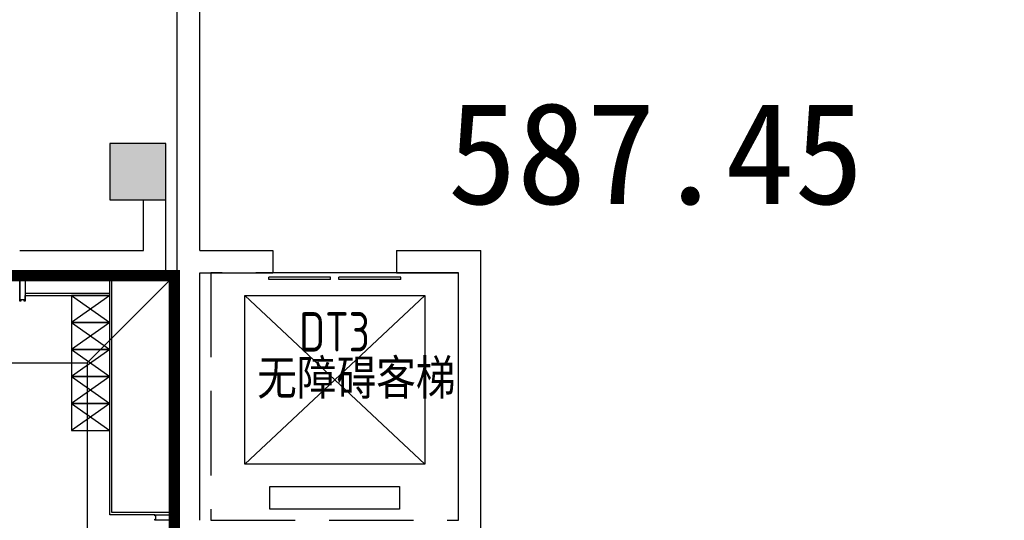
# Model space of a CAD drawing. Extents: x 513700 to 513844, y -232466 to -232398.
# Tile 9 of 16: x 513787.77 to 513796.52, y -232423.19 to -232418.74. Entities that reach past the tile are written whole.
import ezdxf

# ---------------------------------------------------------------- set-up
doc = ezdxf.new("R2010")
doc.units = 0
doc.header["$LTSCALE"] = 1000
doc.linetypes.add('CACHE2', pattern=[0.1875, 0.125, -0.0625])
doc.linetypes.add('DASH', pattern=[0.35, 0.25, -0.1])
doc.layers.get('0').update_dxf_attribs({"color": 252})
for name, color, linetype in [('$面积结果', 7, 'Continuous'), ('6#-造型-1F（实施版）石材-STONE-S', 253, 'Continuous'), ('6#-造型-1F（实施版）金属型材-METAL-S', 253, 'Continuous'), ('6#-造型-银白色铝板', 252, 'Continuous'), ('A-ANNO-20-TXT', 252, 'Continuous'), ('A-DOOR', 252, 'Continuous'), ('A-STAIR', 252, 'Continuous'), ('A-STONE-S', 253, 'Continuous'), ('A-STR-CONC-C', 253, 'Continuous'), ('A-WALL-S', 252, 'Continuous'), ('PUB_HATCH', 252, 'Continuous')]:
    doc.layers.add(name, color=color, linetype=linetype)
doc.layers.add('面积-计容-餐饮便利店-1', color=3, linetype='Continuous', lineweight=0)
doc.styles.add('dw', font='simhei.ttf')
doc.styles.add('TYDG_02', font='TSSDENG.shx', dxfattribs={"width": 0.8, "bigfont": 'hztxt.shx'})

# ---------------------------------------------------------------- blocks, each defined once
blk = doc.blocks.new('2新154_FZH')
blk.add_lwpolyline([(-0.5, -0.5), (0.5, -0.5), (0.5, 0.5), (-0.5, 0.5)], close=True)
at = {"layer": 'PUB_HATCH'}
blk.add_solid([(-0.5, -0.5), (0.5, -0.5), (-0.5, 0.5), (0.5, 0.5)], dxfattribs=at)
blk = doc.blocks.new('2新231F柱')
at = {"layer": 'A-STR-CONC-C', "xscale": 499.9999999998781, "yscale": 499.9999999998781, "zscale": 499.9999999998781, "rotation": 270.0000000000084}
blk.add_blockref('2新154_FZH', (-69712, -11297.8), dxfattribs=at)
blk = doc.blocks.new('2新159a-dhrtu')
at = {"layer": '6#-造型-1F（实施版）金属型材-METAL-S'}
blk.add_lwpolyline([(2202597.2, 332571.2), (2202797.2, 332571.2), (2202797.2, 332521.2), (2202597.2, 332521.2), (2202597.2, 332531.2), (2202607.2, 332531.2), (2202607.2, 332561.2), (2202597.2, 332561.2)], close=True, dxfattribs=at)
blk = doc.blocks.new('2新164a-waraet5465478')
at = {"layer": '6#-造型-1F（实施版）金属型材-METAL-S'}
blk.add_lwpolyline([(2224547.2, 326871.2), (2224547.2, 327121.2), (2224597.2, 327121.2), (2224597.2, 326871.2), (2224587.2, 326871.2), (2224587.2, 326881.2), (2224557.2, 326881.2), (2224557.2, 326871.2)], close=True, dxfattribs=at)
blk = doc.blocks.new('2新75A$C42150BCA')
at = {"layer": '6#-造型-1F（实施版）石材-STONE-S'}
for p, q in [((-100, 19700), (-700, 19700)), ((-100, 19700), (-100, 18954)), ((-100, 18954), (-100, 18296)), ((-100, 18296), (-100, 17550))]:
    blk.add_line(p, q, dxfattribs=at)
for points in [[(-300, 17550), (-700, 17550), (-700, 17980), (-700, 18266), (-700, 18296), (-700, 18954), (-700, 18984), (-700, 19270), (-700, 19300), (-700, 19700)], [(-100, 17570.1), (-680, 17570), (-680, 17980), (-680, 18266), (-680, 18296), (-680, 18954), (-680, 18984), (-680, 19270), (-680, 19300), (-680, 19700)]]:
    blk.add_lwpolyline(points, dxfattribs=at)
at = {"layer": '6#-造型-1F（实施版）金属型材-METAL-S'}
for p, q in [((-1500, 19700), (-1500, 19450)), ((-1450, 19700), (-1450, 19500)), ((-1450, 19450), (-1450, 19500)), ((-100, 17550), (-100, 17500))]:
    blk.add_line(p, q, dxfattribs=at)
at = {"layer": 'A-STONE-S'}
for p, q in [((-1450, 19520), (-700, 19520)), ((-1450, 19500), (-700, 19500))]:
    blk.add_line(p, q, dxfattribs=at)
at = {"layer": '6#-造型-银白色铝板'}
for name, p in [('2新164a-waraet5465478', (-2226047.2, -307421.2)), ('2新159a-dhrtu', (-2202897.2, -315021.1))]:
    blk.add_blockref(name, p, dxfattribs=at)
blk = doc.blocks.new('2新02$DORLIB2D$00000127')
at = {"color": 0}
for points in [[(-0.5333, 0.7949), (-0.5333, 0.6904)], [(-0.0333, 0.7949), (-0.5333, 0.7949)], [(-0.0333, 0.7949), (-0.0333, 0.6904)], [(0.5333, 0.7949), (0.0333, 0.7949)], [(0.0333, 0.7949), (0.0333, 0.6904)], [(0.5333, 0.7949), (0.5333, 0.6904)], [(-0.0333, 0.6904), (-0.5333, 0.6904)], [(0.5333, 0.6904), (0.0333, 0.6904)], [(0.5, 0.5), (-0.5, 0.5)]]:
    blk.add_lwpolyline(points, dxfattribs=at)

msp = doc.modelspace()

# ---------------------------------------------------------------- linework, layer by layer
at = {"color": 252}
msp.add_line((513789.0704, -232420.9938), (513789.1704, -232420.9938), dxfattribs=at)
at = {"color": 252, "linetype": 'CACHE2'}
for points in [[(513765.1704, -232412.2938), (513764.3704, -232412.2938), (513764.3704, -232421.7938), (513788.3704, -232421.7938), (513788.3704, -232423.7938)], [(513788.3704, -232421.7938), (513789.1704, -232420.9938)], [(513788.5704, -232421.1938), (513788.2304, -232421.4338)], [(513788.2304, -232421.1938), (513788.5704, -232421.4338)], [(513788.5704, -232421.4338), (513788.2304, -232421.6738)], [(513788.2304, -232421.4338), (513788.5704, -232421.6738)], [(513788.5704, -232421.6738), (513788.2304, -232421.9138)], [(513788.2304, -232421.6738), (513788.5704, -232421.9138)], [(513788.5704, -232421.9138), (513788.2304, -232422.1538)], [(513788.2304, -232421.9138), (513788.5704, -232422.1538)], [(513788.5704, -232422.1538), (513788.2304, -232422.3938)], [(513788.2304, -232422.1538), (513788.5704, -232422.3938)]]:
    msp.add_lwpolyline(points, dxfattribs=at)
at = {"color": 252}
for points in [[(513788.2304, -232421.4338), (513788.5704, -232421.4338), (513788.5704, -232421.1938), (513788.2304, -232421.1938)], [(513788.2304, -232421.6738), (513788.5704, -232421.6738), (513788.5704, -232421.4338), (513788.2304, -232421.4338)], [(513788.2304, -232421.9138), (513788.5704, -232421.9138), (513788.5704, -232421.6738), (513788.2304, -232421.6738)], [(513788.2304, -232422.1538), (513788.5704, -232422.1538), (513788.5704, -232421.9138), (513788.2304, -232421.9138)], [(513788.2304, -232422.3938), (513788.5704, -232422.3938), (513788.5704, -232422.1538), (513788.2304, -232422.1538)]]:
    msp.add_lwpolyline(points, close=True, dxfattribs=at)
at = {"layer": 'A-STAIR', "color": 252}
for p, q in [((513789.7704, -232422.6938), (513789.7704, -232421.1938)), ((513789.7704, -232421.1938), (513791.3704, -232421.1938)), ((513789.7704, -232422.6938), (513791.3704, -232421.1938)), ((513789.7704, -232421.1938), (513791.3704, -232422.6938)), ((513791.3704, -232421.1938), (513791.3704, -232422.6938)), ((513791.3704, -232422.6938), (513789.7704, -232422.6938)), ((513789.9954, -232423.0938), (513789.9954, -232422.8938)), ((513789.9954, -232422.8938), (513791.1454, -232422.8938)), ((513791.1454, -232422.8938), (513791.1454, -232423.0938)), ((513791.1454, -232423.0938), (513789.9954, -232423.0938))]:
    msp.add_line(p, q, dxfattribs=at)
at = {"layer": 'A-STAIR', "color": 252, "linetype": 'DASH', "ltscale": 0.003}
msp.add_lwpolyline([(513789.4704, -232423.1938), (513791.6704, -232423.1938), (513791.6704, -232420.9938), (513789.4704, -232420.9938)], close=True, dxfattribs=at)
at = {"layer": 'A-WALL-S', "color": 252}
for p, q in [((513789.1704, -232420.8938), (513789.1704, -232417.0938)), ((513789.3704, -232420.7938), (513789.3704, -232417.1938)), ((513788.8704, -232420.7938), (513788.8704, -232420.3438)), ((513788.8704, -232420.3438), (513789.0704, -232420.3438)), ((513789.0704, -232420.9938), (513789.0704, -232420.3438)), ((513787.7704, -232420.7938), (513788.8704, -232420.7938)), ((513789.3704, -232420.7938), (513790.0204, -232420.7938)), ((513791.1204, -232420.7938), (513791.8704, -232420.7938)), ((513791.8704, -232423.3938), (513791.8704, -232420.7938)), ((513789.1704, -232423.2938), (513789.1704, -232420.8938)), ((513787.7704, -232420.9938), (513789.0704, -232420.9938)), ((513789.3704, -232420.9938), (513790.0204, -232420.9938)), ((513789.3704, -232423.1938), (513789.3704, -232420.9938)), ((513791.1204, -232420.9938), (513791.6704, -232420.9938)), ((513791.6704, -232423.1938), (513791.6704, -232420.9938))]:
    msp.add_line(p, q, dxfattribs=at)
for points in [[(513790.0204, -232420.7938), (513790.0204, -232420.9938)], [(513791.1204, -232420.7938), (513791.1204, -232420.9938)]]:
    msp.add_lwpolyline(points, dxfattribs=at)
at = {"layer": '面积-计容-餐饮便利店-1', "color": 3, "const_width": 0.1}
msp.add_lwpolyline([(513813.5702, -232413.0688), (513806.4452, -232413.0688), (513806.4452, -232414.0688), (513805.4952, -232414.0688), (513805.4952, -232413.6938, 0.414214), (513804.8702, -232413.0688), (513797.1704, -232413.0688, 0.414214), (513796.5454, -232413.6938), (513796.5454, -232414.0688), (513795.5954, -232414.0688), (513795.5954, -232413.0688), (513765.1454, -232413.0688), (513765.1454, -232421.0188), (513789.1454, -232421.0188), (513789.1454, -232429.5938), (513813.5704, -232429.5938), (513813.5703, -232428.1938), (513812.5704, -232428.1938), (513812.5704, -232423.2938), (513813.5703, -232423.2938)], format="xyb", close=True, dxfattribs=at)

# ---------------------------------------------------------------- block references
at = {"color": 252, "xscale": 0.001, "yscale": 0.001, "zscale": 0.001}
for name, p in [('2新75A$C42150BCA', (513789.2704, -232440.6938)), ('2新231F柱', (513858.5324, -232408.796))]:
    msp.add_blockref(name, p, dxfattribs=at)
at = {"layer": 'A-DOOR', "color": 252, "xscale": 1.1, "yscale": -0.2, "zscale": 0.2}
msp.add_blockref('2新02$DORLIB2D$00000127', (513790.5704, -232420.8938), dxfattribs=at)

# ---------------------------------------------------------------- texts
at = {"layer": '$面积结果', "color": 3, "style": 'dw'}
msp.add_text('587.45', height=0.90647, dxfattribs=at).set_placement((513791.5737, -232420.3816))
at = {"layer": 'A-ANNO-20-TXT', "color": 252, "style": 'TYDG_02', "width": 0.8}
msp.add_text('DT3', height=0.35, dxfattribs=at).set_placement((513790.2548, -232421.6928))
at = {"layer": 'A-ANNO-20-TXT', "color": 252, "style": 'TYDG_02'}
msp.add_text('无障碍客梯', height=0.35259, dxfattribs=at).set_placement((513789.8815, -232422.1128))

doc.saveas('drawing.dxf')
